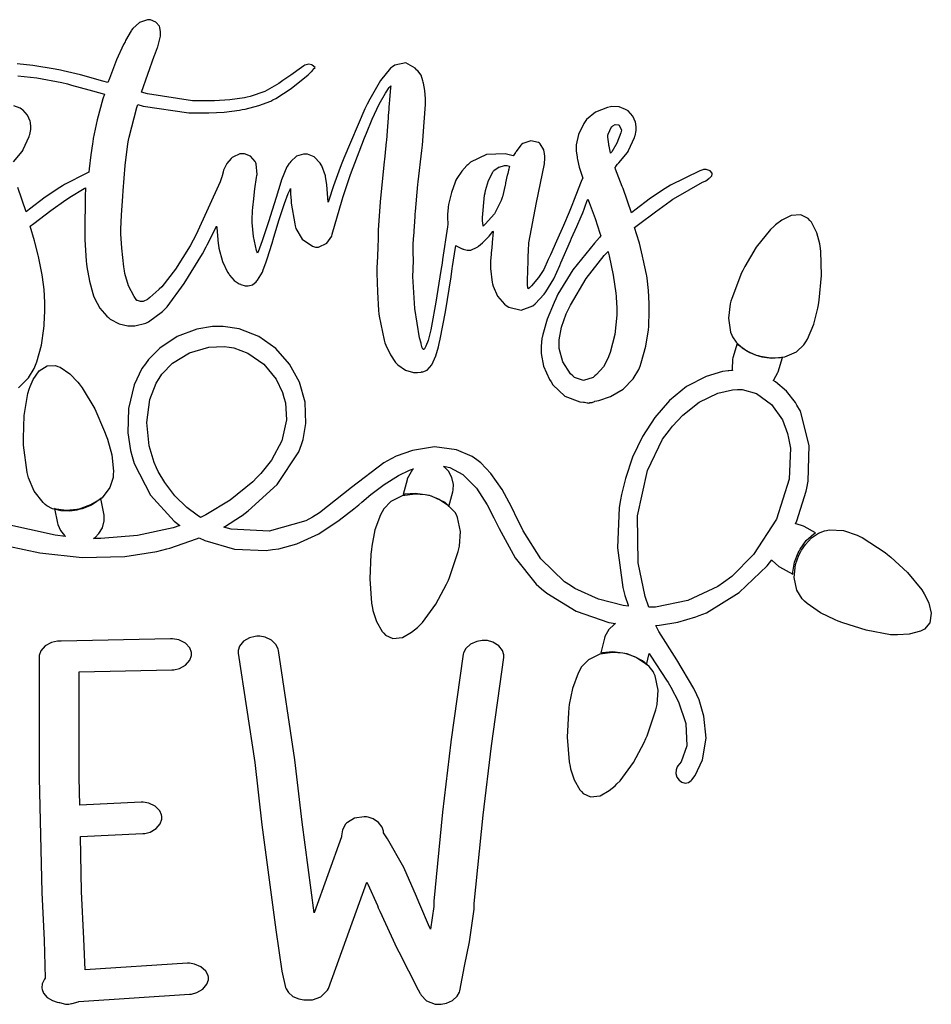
# Model space of a CAD drawing. Extents: x 0.54 to 7.19, y 0.81 to 4.79.
# Tile 2 of 2: x 3.75 to 7.19, y 0.82 to 4.54. Entities that reach past the tile are written whole.
import ezdxf

# ---------------------------------------------------------------- set-up
doc = ezdxf.new("R2010")
doc.units = 0
doc.layers.get('0').update_dxf_attribs({"linetype": 'CONTINUOUS'})

msp = doc.modelspace()

# ---------------------------------------------------------------- linework, layer by layer
at = {"color": 0}
for points in [[(3.74397, 3.15142), (3.78163, 3.18967), (3.80328, 3.22521), (3.80832, 3.23785), (3.81272, 3.25037), (3.82992, 3.31326), (3.83979, 3.37565), (3.8406, 3.38786), (3.84088, 3.39204), (3.84272, 3.44125), (3.84272, 3.45763), (3.84272, 3.47401), (3.84033, 3.52317), (3.83485, 3.57015), (3.83333, 3.57844), (3.83203, 3.58447), (3.82004, 3.64176), (3.81874, 3.64725), (3.81765, 3.65272), (3.80544, 3.70221), (3.80414, 3.7066), (3.78749, 3.76183), (3.80154, 3.77279), (3.86572, 3.82124), (3.9221, 3.86133), (3.93229, 3.86806), (3.9375, 3.87147), (3.99137, 3.90457), (3.99685, 3.90767), (3.99685, 3.89985), (3.99582, 3.88226), (3.99582, 3.87642), (3.99582, 3.82954), (3.99556, 3.8246), (3.99436, 3.79281), (3.99376, 3.75472), (3.99376, 3.74203), (3.99376, 3.71158), (3.99892, 3.63053), (4, 3.62011), (4.00151, 3.6084), (4.01156, 3.55469), (4.02419, 3.50765), (4.02707, 3.49929), (4.03043, 3.49072), (4.05126, 3.45269), (4.07731, 3.42199), (4.08333, 3.41699), (4.08957, 3.41178), (4.12315, 3.39356), (4.15653, 3.38574), (4.16769, 3.38574), (4.18306, 3.38574), (4.22418, 3.39621), (4.22917, 3.39828), (4.2346, 3.40088), (4.28771, 3.43994), (4.29269, 3.44515), (4.3049, 3.45844), (4.36963, 3.54542), (4.43799, 3.65847), (4.4521, 3.68474), (4.45574, 3.69151), (4.4885, 3.75558), (4.49164, 3.76183), (4.49192, 3.75635), (4.49789, 3.69726), (4.49897, 3.69097), (4.50049, 3.67953), (4.51351, 3.62939), (4.53276, 3.58914), (4.53749, 3.58263), (4.54031, 3.57769), (4.5574, 3.5574), (4.5771, 3.54438), (4.58128, 3.54308), (4.58333, 3.54204), (4.59972, 3.53678), (4.60519, 3.53678), (4.61057, 3.53678), (4.62679, 3.5415), (4.64139, 3.55246), (4.64378, 3.55556), (4.64638, 3.55817), (4.66456, 3.58865), (4.66564, 3.59201), (4.66613, 3.59413), (4.67839, 3.62722), (4.68024, 3.63162), (4.68283, 3.63917), (4.69299, 3.67079), (4.69997, 3.69461), (4.70107, 3.69824), (4.70768, 3.72054), (4.72835, 3.78722), (4.74843, 3.84787), (4.76226, 3.88536), (4.76872, 3.90061), (4.77083, 3.90451), (4.77083, 3.90142), (4.77083, 3.89442), (4.77083, 3.89204), (4.77083, 3.88346), (4.77263, 3.85975), (4.77289, 3.85764), (4.77339, 3.84907), (4.7864, 3.77094), (4.78851, 3.76389), (4.79085, 3.75401), (4.8144, 3.71392), (4.85417, 3.68631), (4.86458, 3.68261), (4.86774, 3.68261), (4.87576, 3.68371), (4.90728, 3.69814), (4.92626, 3.72461), (4.92811, 3.73161), (4.9656, 3.86182), (4.96897, 3.87408), (4.99685, 3.95751), (5.03933, 4.06967), (5.05003, 4.09619), (5.05697, 4.11388), (5.07904, 4.1665), (5.10531, 4.22265), (5.12864, 4.26449), (5.14318, 4.28575), (5.14899, 4.29199), (5.14817, 4.28657), (5.14399, 4.23888), (5.14378, 4.23469), (5.1435, 4.22976), (5.14008, 4.18712), (5.1396, 4.18371), (5.13906, 4.17199), (5.1359, 4.12278), (5.13276, 4.08604), (5.13226, 4.08057), (5.12706, 4.02636), (5.12343, 3.9936), (5.10938, 3.85389), (5.10151, 3.74701), (5.10101, 3.73058), (5.10101, 3.7181), (5.1001, 3.68061), (5.09765, 3.6225), (5.0969, 3.60867), (5.0969, 3.58507), (5.09858, 3.51426), (5.10286, 3.44439), (5.10417, 3.43158), (5.10519, 3.42275), (5.12418, 3.3316), (5.12706, 3.32221), (5.13015, 3.31338), (5.14779, 3.27615), (5.16694, 3.24826), (5.17085, 3.24408), (5.17606, 3.23839), (5.20508, 3.21838), (5.23486, 3.20975), (5.24479, 3.20975), (5.25, 3.20975), (5.26432, 3.21132), (5.26563, 3.21181), (5.27072, 3.21203), (5.28597, 3.21892), (5.30365, 3.23893), (5.31896, 3.27219), (5.32954, 3.30729), (5.33231, 3.31913), (5.33594, 3.33529), (5.35558, 3.43853), (5.37679, 3.57146), (5.38124, 3.60243), (5.38254, 3.61025), (5.39372, 3.6824), (5.39481, 3.68892), (5.3966, 3.68761), (5.41846, 3.67719), (5.42085, 3.67638), (5.4229, 3.67589), (5.43772, 3.67219), (5.44271, 3.67219), (5.45156, 3.67219), (5.47575, 3.68267), (5.47814, 3.68474), (5.48047, 3.68658), (5.49528, 3.69971), (5.51432, 3.71858), (5.51878, 3.72325), (5.52007, 3.72456), (5.53489, 3.74203), (5.53646, 3.74408), (5.53618, 3.74257), (5.53461, 3.72721), (5.5344, 3.72537), (5.53358, 3.71625), (5.53043, 3.68147), (5.52838, 3.66081), (5.5281, 3.65869), (5.52783, 3.65663), (5.52604, 3.6301), (5.52604, 3.62121), (5.52604, 3.60194), (5.53228, 3.54986), (5.53331, 3.54411), (5.5351, 3.53554), (5.55154, 3.49804), (5.57835, 3.46783), (5.58539, 3.46283), (5.59451, 3.4566), (5.64111, 3.44569), (5.68565, 3.46181), (5.69374, 3.46907), (5.72814, 3.50553), (5.73486, 3.51492), (5.76417, 3.56381), (5.78776, 3.61415), (5.79167, 3.62429), (5.8271, 3.7066), (5.83176, 3.71653), (5.85206, 3.76118), (5.86822, 3.79904), (5.87082, 3.80556), (5.87235, 3.80925), (5.89057, 3.85894), (5.89268, 3.8649), (5.89789, 3.85215), (5.92068, 3.79167), (5.93881, 3.73579), (5.94168, 3.72537), (5.9414, 3.72488), (5.93772, 3.71962), (5.9375, 3.71907), (5.91769, 3.69803), (5.83681, 3.59804), (5.78043, 3.50532), (5.77289, 3.48785), (5.76611, 3.47461), (5.73981, 3.41146), (5.72288, 3.35297), (5.72081, 3.34201), (5.72, 3.33919), (5.71669, 3.30772), (5.71669, 3.29719), (5.71669, 3.28131), (5.72601, 3.23346), (5.74789, 3.18371), (5.75418, 3.17432), (5.76118, 3.16288), (5.80583, 3.12067), (5.8635, 3.09933), (5.87706, 3.09825), (5.88097, 3.09825), (5.89111, 3.09571), (5.89268, 3.09517), (5.89686, 3.09407), (5.90104, 3.09619), (5.90104, 3.09619), (5.90468, 3.097), (5.90522, 3.09722), (5.90886, 3.09722), (5.91851, 3.10064), (5.91982, 3.1014), (5.93468, 3.10433), (5.97814, 3.11914), (6.02626, 3.14725), (6.06392, 3.18549), (6.08556, 3.22103), (6.0906, 3.23367), (6.095, 3.24621), (6.11219, 3.30908), (6.12213, 3.37147), (6.12294, 3.38368), (6.12315, 3.38786), (6.125, 3.43707), (6.125, 3.45344), (6.125, 3.46983), (6.12261, 3.51899), (6.11714, 3.56603), (6.11561, 3.57433), (6.11431, 3.58035), (6.10232, 3.63764), (6.10101, 3.64307), (6.09999, 3.64854), (6.08778, 3.69829), (6.08649, 3.70242), (6.06976, 3.75765), (6.08382, 3.76861), (6.148, 3.81706), (6.20437, 3.85715), (6.21457, 3.86388), (6.22499, 3.87067), (6.32656, 3.92796), (6.33649, 3.93261), (6.33826, 3.93317), (6.35047, 3.94282), (6.35101, 3.94412), (6.35389, 3.94542), (6.36182, 3.9521), (6.36301, 3.95925), (6.36253, 3.96078), (6.36253, 3.96078), (6.36199, 3.96235), (6.35519, 3.97097), (6.34033, 3.9764), (6.33539, 3.9764), (6.33018, 3.9764), (6.3271, 3.97537), (6.31586, 3.97146), (6.20568, 3.91754), (6.19476, 3.91075), (6.18463, 3.90451), (6.13004, 3.86768), (6.07081, 3.82303), (6.05832, 3.81282), (6.02604, 3.90451), (6.02263, 3.91157), (5.99735, 3.97771), (5.99582, 3.98367), (5.99604, 3.98421), (5.99972, 3.98942), (6, 3.9899), (6.00022, 3.99046), (6.00543, 3.99675), (6.00624, 3.99724), (6.01014, 4.00092), (6.04243, 4.03999), (6.04482, 4.04411), (6.04715, 4.04829), (6.06901, 4.097), (6.07086, 4.10243), (6.07161, 4.104), (6.07607, 4.12315), (6.07607, 4.1295), (6.07607, 4.1345), (6.07417, 4.14828), (6.07394, 4.14931), (6.07314, 4.15451), (6.06315, 4.17796), (6.04531, 4.19726), (6.04064, 4.20036), (6.03592, 4.2035), (6.0109, 4.21289), (5.98383, 4.21392), (5.97814, 4.21283), (5.96744, 4.21078), (5.9221, 4.19271), (5.88829, 4.16471), (5.88336, 4.15767), (5.87761, 4.14985), (5.85753, 4.10872), (5.84896, 4.06967), (5.84896, 4.05658), (5.84896, 4.04725), (5.85232, 4.02328), (5.85314, 4.0191), (5.85389, 4.01417), (5.86079, 3.98497), (5.87136, 3.95063), (5.87397, 3.94303), (5.87343, 3.942), (5.86822, 3.93164), (5.86774, 3.93056), (5.86486, 3.92432), (5.84136, 3.86263), (5.83957, 3.85661), (5.83556, 3.84625), (5.82297, 3.81526), (5.80143, 3.76471), (5.77496, 3.70518), (5.75163, 3.65392), (5.74376, 3.63683), (5.72711, 3.59928), (5.72499, 3.59517), (5.70742, 3.56912), (5.6799, 3.53683), (5.6729, 3.52951), (5.67236, 3.52903), (5.66818, 3.52561), (5.66769, 3.52533), (5.66769, 3.52664), (5.66667, 3.52957), (5.66667, 3.53054), (5.66639, 3.53136), (5.66564, 3.54015), (5.66564, 3.54308), (5.66564, 3.55643), (5.66624, 3.59631), (5.66743, 3.6295), (5.66769, 3.63471), (5.66769, 3.64421), (5.66846, 3.67253), (5.67031, 3.69569), (5.67085, 3.69933), (5.69894, 3.8514), (5.72917, 3.99826), (5.73122, 4.0191), (5.73122, 4.02615), (5.72786, 4.04438), (5.72711, 4.04719), (5.72657, 4.05035), (5.71272, 4.07383), (5.71039, 4.07536), (5.70622, 4.0785), (5.6785, 4.0849), (5.64817, 4.07514), (5.64268, 4.07015), (5.64057, 4.06836), (5.62235, 4.0446), (5.62082, 4.04199), (5.61974, 4.04069), (5.61193, 4.02875), (5.61143, 4.02746), (5.59581, 4.03157), (5.58068, 4.035), (5.51107, 4.03239), (5.45025, 4.00375), (5.43956, 3.99408), (5.43593, 3.991), (5.41758, 3.97043), (5.39871, 3.94254), (5.39481, 3.93576), (5.39165, 3.92876), (5.37782, 3.88906), (5.36714, 3.84358), (5.36561, 3.83365), (5.36535, 3.83187), (5.36356, 3.80746), (5.36356, 3.79932), (5.36356, 3.79204), (5.36431, 3.77251), (5.36458, 3.77013), (5.36274, 3.7595), (5.34451, 3.6371), (5.34272, 3.62326), (5.33854, 3.59517), (5.31976, 3.47575), (5.30311, 3.38504), (5.30003, 3.37121), (5.29785, 3.36106), (5.28976, 3.33078), (5.28153, 3.30881), (5.27599, 3.29958), (5.27399, 3.29779), (5.27399, 3.29719), (5.27268, 3.29719), (5.26926, 3.30063), (5.26878, 3.30138), (5.26824, 3.30268), (5.26378, 3.31836), (5.26357, 3.32015), (5.25808, 3.3405), (5.23942, 3.45101), (5.23281, 3.57249), (5.23335, 3.59825), (5.2354, 3.63471), (5.23514, 3.63656), (5.23335, 3.66021), (5.23335, 3.66808), (5.23335, 3.67513), (5.23421, 3.69618), (5.23671, 3.729), (5.23753, 3.73682), (5.23801, 3.7449), (5.24035, 3.77892), (5.24164, 3.80046), (5.24164, 3.80761), (5.24214, 3.81754), (5.25185, 3.91938), (5.25315, 3.92953), (5.26665, 4.04829), (5.26844, 4.06863), (5.27539, 4.15533), (5.27968, 4.22222), (5.28022, 4.23264), (5.28022, 4.24311), (5.27783, 4.27436), (5.27235, 4.30219), (5.27083, 4.30658), (5.27056, 4.31131), (5.26406, 4.33214), (5.25131, 4.34879), (5.24794, 4.3514), (5.24143, 4.35949), (5.20583, 4.37875), (5.16456, 4.3699), (5.15522, 4.36388), (5.14817, 4.35846), (5.11089, 4.31272), (5.06956, 4.24149), (5.06044, 4.22325), (5.05181, 4.20557), (4.97185, 4.01964), (4.96457, 4.00032), (4.95856, 3.98421), (4.93343, 3.9151), (4.9151, 3.86106), (4.91249, 3.85243), (4.90728, 3.91808), (4.90728, 3.92014), (4.90674, 3.92617), (4.90414, 3.94282), (4.9031, 3.94824), (4.90229, 3.95242), (4.88851, 3.99072), (4.88644, 3.99408), (4.88276, 4.0006), (4.86051, 4.02365), (4.83464, 4.03369), (4.82607, 4.03369), (4.82004, 4.03396), (4.79335, 4.02653), (4.77132, 4.00717), (4.76768, 4.00142), (4.7646, 3.99826), (4.76378, 3.9975), (4.75754, 3.9879), (4.75726, 3.98682), (4.73643, 3.93782), (4.73356, 3.92822), (4.71599, 3.87001), (4.69374, 3.79883), (4.68853, 3.78267), (4.68354, 3.76758), (4.66325, 3.70687), (4.64817, 3.66596), (4.64583, 3.66075), (4.64268, 3.67042), (4.63124, 3.72304), (4.62603, 3.77561), (4.62603, 3.79308), (4.62815, 3.83783), (4.63021, 3.83996), (4.63021, 3.84407), (4.63069, 3.85476), (4.63536, 3.90349), (4.64219, 3.9459), (4.64378, 3.95344), (4.64453, 3.9579), (4.6409, 3.99804), (4.6396, 4.00142), (4.63721, 4.00689), (4.62001, 4.02681), (4.59717, 4.03575), (4.58957, 4.03575), (4.57964, 4.03575), (4.55285, 4.02354), (4.55003, 4.02115), (4.54611, 4.01807), (4.52979, 3.99854), (4.51818, 3.97379), (4.51665, 3.96804), (4.51639, 3.96653), (4.51275, 3.95269), (4.51247, 3.95139), (4.51247, 3.95063), (4.51144, 3.94883), (4.51144, 3.94824), (4.50515, 3.92979), (4.41482, 3.73085), (4.4031, 3.70975), (4.39139, 3.68864), (4.33589, 3.59983), (4.28461, 3.53396), (4.27501, 3.52431), (4.27393, 3.52328), (4.26258, 3.51258), (4.23931, 3.49257), (4.23232, 3.48682), (4.23019, 3.48551), (4.21376, 3.47846), (4.20833, 3.47846), (4.20389, 3.47846), (4.19243, 3.48113), (4.19065, 3.48161), (4.18544, 3.48888), (4.17996, 3.49621), (4.15869, 3.53722), (4.14529, 3.58393), (4.14378, 3.59407), (4.14165, 3.60921), (4.13385, 3.67904), (4.13021, 3.73335), (4.13021, 3.75142), (4.13226, 3.8035), (4.13747, 3.87532), (4.13878, 3.89643), (4.14686, 3.99203), (4.15701, 4.07303), (4.1594, 4.08681), (4.16174, 4.09804), (4.19032, 4.21001), (4.19374, 4.22119), (4.21376, 4.21599), (4.38624, 4.18994), (4.44374, 4.18994), (4.46278, 4.18994), (4.52001, 4.19308), (4.57785, 4.20036), (4.58854, 4.20242), (4.59972, 4.20454), (4.65104, 4.21793), (4.69607, 4.23497), (4.70415, 4.23888), (4.71506, 4.24436), (4.77354, 4.28201), (4.83669, 4.33371), (4.84999, 4.34619), (4.85075, 4.34646), (4.85493, 4.35092), (4.85519, 4.3514), (4.85622, 4.35558), (4.86356, 4.36182), (4.85211, 4.37011), (4.85053, 4.37121), (4.83957, 4.37418), (4.82449, 4.37044), (4.82086, 4.36806), (4.81147, 4.36133), (4.7716, 4.33296), (4.7411, 4.31185), (4.73643, 4.30871), (4.72629, 4.30117), (4.67339, 4.27121), (4.61849, 4.25168), (4.60732, 4.24929), (4.59711, 4.24724), (4.54101, 4.23947), (4.48367, 4.23579), (4.46457, 4.23579), (4.4005, 4.23579), (4.23068, 4.26264), (4.20833, 4.26807), (4.25624, 4.40451), (4.25754, 4.40712), (4.26899, 4.43685), (4.26981, 4.43994), (4.27132, 4.44493), (4.28022, 4.48025), (4.28022, 4.49203), (4.28022, 4.49724), (4.27756, 4.51156), (4.27707, 4.51286), (4.2755, 4.51704), (4.26232, 4.53256), (4.24246, 4.54124), (4.23753, 4.54199), (4.23101, 4.54178), (4.20101, 4.53125), (4.17524, 4.50874), (4.17085, 4.50244), (4.16846, 4.49962), (4.14763, 4.46283), (4.14583, 4.45865), (4.14063, 4.44879), (4.11393, 4.39025), (4.08669, 4.32015), (4.08128, 4.30453), (4.06174, 4.31028), (3.9776, 4.33344), (3.91222, 4.34933), (3.90207, 4.3514), (3.88254, 4.35531), (3.79764, 4.36925), (3.73921, 4.37532)], [(3.74072, 4.32954), (3.81299, 4.32189), (3.9075, 4.30431), (3.92811, 4.29932), (3.94347, 4.29519), (4.00885, 4.27735), (4.05963, 4.26313), (4.06771, 4.26074), (4.0625, 4.2436), (4.04113, 4.16363), (4.02604, 4.0931), (4.02399, 4.08057), (4.02268, 4.07383), (4.01665, 4.03153), (4.01069, 3.97825), (4.00939, 3.96599), (4.00103, 3.96235), (3.91769, 3.91992), (3.9094, 3.91493), (3.89919, 3.90869), (3.84462, 3.87185), (3.78537, 3.82721), (3.77289, 3.817), (3.74061, 3.90869)], [(3.72472, 4.00504), (3.757, 4.04411), (3.75939, 4.04829), (3.76172, 4.05246), (3.78358, 4.10118), (3.78543, 4.10661), (3.78618, 4.10818), (3.79064, 4.12733), (3.79064, 4.13368), (3.79064, 4.13867), (3.78879, 4.15246), (3.78851, 4.15349), (3.78771, 4.15869), (3.77772, 4.18213), (3.75988, 4.20144), (3.75521, 4.20454), (3.75049, 4.20768), (3.72547, 4.21707)], [(3.70606, 2.55447), (3.82394, 2.52886), (3.98432, 2.51129), (4.14551, 2.51563), (4.26531, 2.53386), (4.30414, 2.54411), (4.31456, 2.54671), (4.41613, 2.58165), (4.42606, 2.58578), (4.44689, 2.57563), (4.55908, 2.54308), (4.6786, 2.5376), (4.70313, 2.54096), (4.72635, 2.54394), (4.79476, 2.56299), (4.87771, 2.60129), (4.95458, 2.65192), (5.01014, 2.69558), (5.0281, 2.71078), (5.0395, 2.72054), (5.07411, 2.7494), (5.12418, 2.78749), (5.17779, 2.82113), (5.21978, 2.84131), (5.23438, 2.84619), (5.2315, 2.84338), (5.21143, 2.80871), (5.21039, 2.80453), (5.19586, 2.74929), (5.20313, 2.75114), (5.24072, 2.7539), (5.27886, 2.74983), (5.28646, 2.74826), (5.29428, 2.74647), (5.33149, 2.73188), (5.36356, 2.71001), (5.36876, 2.70454), (5.38336, 2.75971), (5.38499, 2.76644), (5.38585, 2.7876), (5.38004, 2.81392), (5.36703, 2.83712), (5.35325, 2.85178), (5.34793, 2.85558), (5.34944, 2.85558), (5.35363, 2.85476), (5.35417, 2.85449), (5.37175, 2.85075), (5.42144, 2.82443), (5.47314, 2.77317), (5.51351, 2.70996), (5.53879, 2.66069), (5.54688, 2.6441), (5.55806, 2.62093), (5.61897, 2.5096), (5.69764, 2.41026), (5.71772, 2.39307), (5.73774, 2.37614), (5.84961, 2.30908), (5.97239, 2.26654), (5.99794, 2.26183), (5.99294, 2.25896), (5.972, 2.23893), (5.95779, 2.21263), (5.95628, 2.2066), (5.94168, 2.15136), (5.94894, 2.15321), (5.98654, 2.15597), (6.02468, 2.15192), (6.03228, 2.15033), (6.0401, 2.14854), (6.07731, 2.13396), (6.10938, 2.11208), (6.11458, 2.10661), (6.125, 2.14828), (6.13069, 2.13917), (6.19011, 2.04801), (6.19586, 2.0389), (6.20671, 2.02138), (6.23492, 1.96604), (6.26258, 1.88396), (6.26628, 1.80072), (6.24576, 1.74007), (6.23335, 1.72428), (6.2309, 1.72125), (6.22597, 1.71007), (6.22504, 1.69553), (6.22928, 1.68192), (6.23747, 1.67051), (6.24837, 1.6626), (6.26085, 1.6594), (6.2736, 1.66222), (6.2831, 1.66922), (6.28543, 1.67219), (6.29829, 1.68881), (6.32568, 1.74729), (6.33968, 1.82872), (6.33122, 1.91217), (6.31282, 1.97374), (6.30414, 1.99306), (6.29372, 2.01628), (6.229, 2.125), (6.16174, 2.23215), (6.15001, 2.2545), (6.16379, 2.25558), (6.23253, 2.26704), (6.30024, 2.28678), (6.31353, 2.29199), (6.3406, 2.30296), (6.46457, 2.3789), (6.56976, 2.47928), (6.58751, 2.50244), (6.58931, 2.49983), (6.61376, 2.47797), (6.61664, 2.4764), (6.66667, 2.44824), (6.66689, 2.45583), (6.67356, 2.49322), (6.68696, 2.52903), (6.69065, 2.53575), (6.69428, 2.54308), (6.71756, 2.57563), (6.74664, 2.60086), (6.75315, 2.60449), (6.70936, 2.62847), (6.70936, 2.62847), (6.70676, 2.63004), (6.67969, 2.63867), (6.67708, 2.63889), (6.68175, 2.64958), (6.71739, 2.76183), (6.71978, 2.77328), (6.72499, 2.79932), (6.72911, 2.93397), (6.69581, 3.06338), (6.68229, 3.08681), (6.67654, 3.09646), (6.64258, 3.13943), (6.60183, 3.1741), (6.59272, 3.17953), (6.59478, 3.18192), (6.6104, 3.20947), (6.61143, 3.21283), (6.62815, 3.26704), (6.62082, 3.26574), (6.58317, 3.2646), (6.54503, 3.27018), (6.53749, 3.27225), (6.52968, 3.27436), (6.49306, 3.29058), (6.46224, 3.31364), (6.45731, 3.31913), (6.44065, 3.26492), (6.43935, 3.26079), (6.43853, 3.22092), (6.43956, 3.21701), (6.43539, 3.21701), (6.426, 3.21599), (6.4229, 3.21599), (6.40181, 3.21317), (6.3399, 3.19476), (6.26594, 3.15642), (6.20111, 3.10385), (6.14556, 3.03999), (6.09924, 2.96767), (6.06222, 2.88992), (6.03467, 2.80957), (6.02001, 2.74972), (6.01665, 2.72949), (6.01144, 2.69954), (6.00504, 2.54801), (6.02522, 2.39751), (6.03331, 2.36806), (6.03435, 2.36469), (6.04476, 2.33083), (6.04585, 2.32742), (6.02681, 2.32981), (5.93332, 2.354), (5.84403, 2.39492), (5.8271, 2.40554), (5.80496, 2.41965), (5.71588, 2.50663), (5.64865, 2.61231), (5.63747, 2.63574), (5.62935, 2.6524), (5.60514, 2.70226), (5.56976, 2.76779), (5.52729, 2.82829), (5.48861, 2.86849), (5.47396, 2.8795), (5.45697, 2.89225), (5.39697, 2.9184), (5.31446, 2.92887), (5.2309, 2.91569), (5.17003, 2.89356), (5.15104, 2.88368), (5.12343, 2.86936), (5.00087, 2.77576), (4.87993, 2.67953), (4.85314, 2.6639), (4.82785, 2.64936), (4.68983, 2.61079), (4.5466, 2.61811), (4.51878, 2.62642), (4.52474, 2.62983), (4.58203, 2.66624), (4.58751, 2.67014), (4.61117, 2.68707), (4.72017, 2.7876), (4.80154, 2.91), (4.81147, 2.93782), (4.81831, 2.95697), (4.82894, 3.0179), (4.82585, 3.09733), (4.80431, 3.17296), (4.7665, 3.24164), (4.71457, 3.30024), (4.65072, 3.34554), (4.5771, 3.3744), (4.51606, 3.38406), (4.49582, 3.38368), (4.47597, 3.38331), (4.41672, 3.37315), (4.34256, 3.34543), (4.27681, 3.30171), (4.23438, 3.25917), (4.22293, 3.24306), (4.20969, 3.22487), (4.18024, 3.16292), (4.15886, 3.07433), (4.15696, 2.98264), (4.16683, 2.91488), (4.1729, 2.89307), (4.18044, 2.86626), (4.24229, 2.7461), (4.33176, 2.64828), (4.35314, 2.63265), (4.32731, 2.62381), (4.19319, 2.59412), (4.0549, 2.58317), (4.02707, 2.58365), (4.03256, 2.58729), (4.04699, 2.6014), (4.06076, 2.62392), (4.06733, 2.64974), (4.06711, 2.67074), (4.06565, 2.6774), (4.05414, 2.73367), (4.04839, 2.729), (4.01574, 2.70964), (3.97944, 2.69596), (3.9719, 2.69413), (3.96408, 2.69233), (3.92432, 2.68892), (3.88618, 2.69385), (3.87918, 2.69618), (3.89063, 2.64094), (3.89165, 2.63574), (3.90181, 2.61285), (3.91715, 2.59412), (3.92085, 2.59099), (3.88151, 2.59517), (3.68881, 2.63824)]]:
    msp.add_lwpolyline(points, dxfattribs=at)
for points in [[(5.9854, 4.13889), (5.98719, 4.141), (5.99685, 4.14621), (6.00857, 4.14518), (6.01144, 4.1441), (6.01981, 4.12429), (6.01742, 4.11518), (6.00256, 4.07525), (5.98356, 4.04308), (5.97917, 4.03787), (5.97889, 4.03971), (5.97368, 4.06494), (5.97293, 4.06803), (5.97211, 4.07146), (5.96875, 4.09782), (5.96875, 4.10661), (5.96924, 4.11029), (5.98301, 4.1371), (5.9854, 4.13889)], [(5.59478, 3.97743), (5.59369, 3.97353), (5.5906, 3.96158), (5.58957, 3.95785), (5.58957, 3.9566), (5.58876, 3.95481), (5.58279, 3.92611), (5.58231, 3.92219), (5.581, 3.91699), (5.57053, 3.87354), (5.56976, 3.87011), (5.56586, 3.85894), (5.5401, 3.80951), (5.50597, 3.76937), (5.49794, 3.76286), (5.4974, 3.76471), (5.49582, 3.78212), (5.49582, 3.78787), (5.49556, 3.79542), (5.50336, 3.87901), (5.50521, 3.88786), (5.507, 3.89675), (5.51856, 3.935), (5.53381, 3.96599), (5.53749, 3.97119), (5.53851, 3.9725), (5.55414, 3.98367), (5.55626, 3.98469), (5.5586, 3.98579), (5.5779, 3.991), (5.58436, 3.991), (5.58772, 3.991), (5.59663, 3.98915), (5.59793, 3.98888), (5.59765, 3.98839), (5.59526, 3.979), (5.59478, 3.97743)], [(5.97293, 3.27225), (5.97032, 3.26497), (5.95182, 3.23122), (5.92606, 3.20221), (5.91982, 3.19721), (5.91276, 3.19125), (5.87733, 3.17931), (5.84299, 3.19125), (5.83649, 3.19721), (5.82813, 3.20481), (5.79839, 3.25022), (5.78543, 3.30111), (5.78543, 3.31803), (5.78543, 3.33365), (5.79324, 3.38043), (5.81147, 3.43186), (5.81668, 3.442), (5.8271, 3.46414), (5.88656, 3.56511), (5.95492, 3.65192), (5.96978, 3.66699), (5.96978, 3.66596), (5.97368, 3.65061), (5.98915, 3.57721), (5.99892, 3.50896), (6, 3.49621), (6.00022, 3.49311), (6.00206, 3.45404), (6.00206, 3.44097), (6.00233, 3.42617), (5.99528, 3.35389), (5.97786, 3.28526), (5.97293, 3.27225)], [(4.2646, 2.85038), (4.25537, 2.87011), (4.2366, 2.93343), (4.2276, 3.02106), (4.23969, 3.10775), (4.2634, 3.1696), (4.27501, 3.18782), (4.28489, 3.20367), (4.32493, 3.24479), (4.38954, 3.28461), (4.46272, 3.3055), (4.51997, 3.30826), (4.53851, 3.30556), (4.55669, 3.30296), (4.60969, 3.28342), (4.66992, 3.24164), (4.71619, 3.18446), (4.74083, 3.13379), (4.74582, 3.116), (4.75163, 3.09586), (4.75521, 3.03131), (4.73736, 2.95156), (4.69819, 2.87825), (4.65864, 2.8279), (4.64378, 2.81282), (4.62788, 2.79671), (4.54254, 2.72732), (4.45053, 2.67199), (4.43126, 2.66288), (4.41764, 2.67101), (4.37956, 2.69982), (4.33425, 2.74414), (4.29574, 2.79471), (4.27138, 2.83599), (4.2646, 2.85038)], [(6.40522, 2.41699), (6.38411, 2.40218), (6.27001, 2.34907), (6.14871, 2.32406), (6.12397, 2.32324), (6.10926, 2.36372), (6.08356, 2.49164), (6.08046, 2.66863), (6.11838, 2.84011), (6.17497, 2.95828), (6.20107, 2.99203), (6.21268, 3.00711), (6.25233, 3.04878), (6.31401, 3.0975), (6.38351, 3.13178), (6.43956, 3.14497), (6.45833, 3.14513), (6.47635, 3.14513), (6.53043, 3.12999), (6.58708, 3.08942), (6.6275, 3.03088), (6.64735, 2.97954), (6.65104, 2.96181), (6.65847, 2.92449), (6.65289, 2.80686), (6.60504, 2.65625), (6.51872, 2.52225), (6.43658, 2.43907), (6.40522, 2.41699)], [(4.38226, 0.979492), (3.99479, 0.954536), (3.99061, 1.07118), (3.98122, 1.25033), (3.97711, 1.45762), (4.21354, 1.46907), (4.22054, 1.46946), (4.24132, 1.47488), (4.26378, 1.4879), (4.27886, 1.50635), (4.2844, 1.52294), (4.2844, 1.52849), (4.2844, 1.53369), (4.28381, 1.53917), (4.27669, 1.5549), (4.25988, 1.5721), (4.236, 1.58365), (4.21446, 1.58783), (4.20731, 1.58783), (3.97499, 1.57639), (3.97293, 1.68056), (3.97293, 2.07954), (4.32292, 2.08681), (4.32997, 2.08681), (4.35113, 2.09174), (4.37472, 2.10493), (4.39085, 2.12418), (4.39686, 2.1415), (4.39686, 2.14725), (4.39686, 2.15294), (4.39079, 2.16986), (4.37408, 2.18804), (4.34896, 2.20014), (4.32553, 2.20454), (4.31771, 2.20454), (3.90419, 2.19515), (3.89789, 2.19515), (3.8904, 2.19515), (3.868, 2.1906), (3.84386, 2.178), (3.82775, 2.15913), (3.82189, 2.1416), (3.82189, 2.13574), (3.82189, 1.67953), (3.83128, 1.2462), (3.8406, 1.067), (3.84478, 0.923286), (3.84136, 0.919379), (3.83268, 0.901313), (3.83176, 0.886828), (3.83231, 0.884711), (3.83285, 0.879992), (3.83865, 0.866211), (3.85232, 0.850369), (3.87181, 0.838433), (3.88971, 0.832519), (3.89583, 0.831597), (3.89865, 0.830567), (3.9215, 0.825358), (3.92914, 0.825358), (3.93306, 0.825358), (3.94347, 0.827203), (3.94476, 0.827419), (3.94683, 0.827692), (3.96869, 0.833985), (3.97081, 0.834744), (4.3896, 0.862847), (4.39654, 0.863226), (4.41732, 0.868599), (4.43978, 0.881619), (4.45486, 0.900065), (4.46039, 0.916667), (4.46039, 0.9222), (4.46039, 0.927408), (4.45947, 0.933106), (4.45079, 0.949219), (4.43224, 0.965603), (4.40821, 0.975911), (4.38872, 0.979492), (4.38226, 0.979492)], [(5.50726, 2.19824), (5.50103, 2.19824), (5.49414, 2.19824), (5.47358, 2.1945), (5.45025, 2.18392), (5.43278, 2.16749), (5.42421, 2.15175), (5.4229, 2.14615), (5.37603, 1.81597), (5.37603, 1.81392), (5.34478, 1.55035), (5.31147, 1.21387), (5.31147, 1.19412), (5.29893, 1.10764), (5.29503, 1.11572), (5.25885, 1.2009), (5.25521, 1.20974), (5.24631, 1.23139), (5.19786, 1.34049), (5.13693, 1.4496), (5.12185, 1.47119), (5.12185, 1.47222), (5.12185, 1.47749), (5.11686, 1.49328), (5.10325, 1.51133), (5.08274, 1.52468), (5.06375, 1.53088), (5.05729, 1.53157), (5.04893, 1.53267), (5.01237, 1.52669), (4.98568, 1.51133), (4.98232, 1.50765), (4.97863, 1.50401), (4.96625, 1.48329), (4.96272, 1.46104), (4.96354, 1.4566), (4.8604, 1.17014), (4.81456, 1.51183), (4.78749, 1.74724), (4.72499, 2.15972), (4.72424, 2.16553), (4.71615, 2.18224), (4.69829, 2.19933), (4.67475, 2.21012), (4.65539, 2.21386), (4.64899, 2.21386), (4.64378, 2.21386), (4.63672, 2.21354), (4.61594, 2.20817), (4.59347, 2.19515), (4.5784, 2.17671), (4.57292, 2.1601), (4.57292, 2.15451), (4.57292, 2.15033), (4.63542, 1.73682), (4.66249, 1.50142), (4.7156, 1.10558), (4.73753, 0.949328), (4.75206, 0.887858), (4.75375, 0.882867), (4.76275, 0.86914), (4.77979, 0.854275), (4.80171, 0.84451), (4.82075, 0.840983), (4.8271, 0.840983), (4.84272, 0.840983), (4.85319, 0.840983), (4.88471, 0.852974), (4.91064, 0.877442), (4.91351, 0.883681), (5.05935, 1.28575), (5.06299, 1.27794), (5.09842, 1.19727), (5.10211, 1.18891), (5.10781, 1.1754), (5.1716, 1.0363), (5.17914, 1.02224), (5.25206, 0.879503), (5.25256, 0.878472), (5.26036, 0.865451), (5.26144, 0.863878), (5.26351, 0.858669), (5.28424, 0.837836), (5.31689, 0.825358), (5.32497, 0.824328), (5.33333, 0.824328), (5.33996, 0.824328), (5.35997, 0.828071), (5.38265, 0.838542), (5.39968, 0.854656), (5.40804, 0.8699), (5.4094, 0.875325), (5.42708, 0.968045), (5.44689, 1.06076), (5.46457, 1.1837), (5.46457, 1.20454), (5.49794, 1.53787), (5.52919, 1.80035), (5.57607, 2.13368), (5.57607, 2.13889), (5.57607, 2.14415), (5.57086, 2.15994), (5.55647, 2.178), (5.53472, 2.19135), (5.51421, 2.19754), (5.50726, 2.19824)]]:
    msp.add_lwpolyline(points, close=True, dxfattribs=at)
at = {"color": 2}
for points in [[(6.53749, 3.27225), (6.54964, 3.26899), (6.58757, 3.26432), (6.63672, 3.26872), (6.68072, 3.28825), (6.70904, 3.31478), (6.7156, 3.32536), (6.72239, 3.33604), (6.74658, 3.39242), (6.76144, 3.45247), (6.76357, 3.46496), (6.76639, 3.48318), (6.77561, 3.5759), (6.77289, 3.66857), (6.76981, 3.68679), (6.7685, 3.69515), (6.75717, 3.73763), (6.73693, 3.77696), (6.73122, 3.78369), (6.72493, 3.7909), (6.69743, 3.80501), (6.66103, 3.80274), (6.6256, 3.78515), (6.602, 3.76736), (6.59478, 3.76074), (6.58225, 3.74929), (6.52903, 3.68306), (6.48568, 3.61003), (6.47814, 3.59517), (6.47342, 3.58604), (6.43614, 3.48942), (6.43332, 3.47949), (6.43044, 3.46907), (6.42432, 3.4151), (6.43229, 3.3616), (6.43647, 3.3514), (6.43935, 3.34429), (6.45253, 3.32471), (6.47601, 3.30246), (6.50499, 3.28494), (6.52914, 3.27479), (6.53749, 3.27225)], [(3.84478, 2.71181), (3.83615, 2.71858), (3.803, 2.76156), (3.78179, 2.81179), (3.77919, 2.82221), (3.77681, 2.83214), (3.76275, 2.935), (3.76247, 2.94515), (3.76193, 2.96186), (3.76443, 3.04699), (3.77892, 3.13112), (3.7844, 3.14725), (3.78749, 3.15647), (3.79937, 3.18317), (3.82172, 3.21571), (3.85249, 3.2354), (3.88368, 3.23606), (3.89268, 3.23264), (3.90076, 3.22954), (3.93712, 3.20492), (3.96772, 3.1735), (3.97293, 3.16699), (3.98438, 3.15246), (4.03174, 3.07249), (4.06874, 2.98736), (4.07497, 2.97017), (4.07937, 2.95844), (4.09581, 2.89893), (4.10178, 2.83789), (4.10101, 2.82536), (4.10047, 2.81287), (4.08876, 2.77572), (4.0599, 2.73719), (4.01926, 2.70947), (3.98406, 2.6951), (3.9719, 2.692), (3.96343, 2.68994), (3.93733, 2.68647), (3.90365, 2.6875), (3.87224, 2.69569), (3.85086, 2.70688), (3.84478, 2.71181)]]:
    msp.add_lwpolyline(points, close=True, dxfattribs=at)
at = {"color": 102}
msp.add_lwpolyline([(5.29167, 2.74511), (5.27929, 2.74783), (5.24115, 2.75076), (5.19243, 2.74414), (5.14953, 2.7226), (5.12261, 2.69467), (5.11664, 2.68371), (5.1104, 2.67279), (5.08892, 2.61524), (5.07736, 2.55453), (5.07607, 2.54199), (5.07422, 2.52376), (5.0695, 2.4311), (5.07628, 2.33838), (5.08018, 2.32015), (5.08197, 2.31185), (5.09526, 2.26964), (5.11692, 2.23161), (5.12294, 2.22538), (5.12944, 2.21853), (5.1575, 2.20578), (5.19358, 2.2099), (5.22792, 2.22906), (5.25043, 2.24767), (5.25726, 2.2545), (5.26926, 2.2665), (5.31939, 2.33539), (5.3596, 2.41103), (5.36664, 2.42638), (5.37082, 2.43576), (5.40386, 2.53424), (5.40625, 2.54411), (5.40886, 2.55453), (5.41249, 2.609), (5.40153, 2.66233), (5.39686, 2.67219), (5.39214, 2.68158), (5.35444, 2.71886), (5.30311, 2.74251), (5.29167, 2.74511)], close=True, dxfattribs=at)
at = {"color": 1}
msp.add_lwpolyline([(6.79372, 2.61388), (6.80464, 2.616), (6.85872, 2.61301), (6.91015, 2.59597), (6.91982, 2.59099), (6.92893, 2.58632), (7.0159, 2.52979), (7.02399, 2.52328), (7.037, 2.51264), (7.09988, 2.45464), (7.15386, 2.38889), (7.16249, 2.37429), (7.16743, 2.36589), (7.17996, 2.33908), (7.18983, 2.30089), (7.18446, 2.26508), (7.16465, 2.24137), (7.15625, 2.23682), (7.14844, 2.23269), (7.10596, 2.22136), (7.06244, 2.21886), (7.05414, 2.21907), (7.03564, 2.21989), (6.94439, 2.23654), (6.85568, 2.26465), (6.83854, 2.27115), (6.82682, 2.27561), (6.77111, 2.30246), (6.7206, 2.33763), (6.71149, 2.34619), (6.70242, 2.35493), (6.68218, 2.38824), (6.67199, 2.43539), (6.67763, 2.48432), (6.69006, 2.5204), (6.69586, 2.53157), (6.69987, 2.53928), (6.71446, 2.56104), (6.73736, 2.58567), (6.76389, 2.60385), (6.78603, 2.61257), (6.79372, 2.61388)], close=True, dxfattribs=at)
at = {"color": 140}
msp.add_lwpolyline([(6.03749, 2.14725), (6.02512, 2.14996), (5.98699, 2.15289), (5.93826, 2.14621), (5.8954, 2.12468), (5.86849, 2.09674), (5.86253, 2.08578), (5.85622, 2.07488), (5.83475, 2.01731), (5.82319, 1.95665), (5.82189, 1.94413), (5.82004, 1.92589), (5.81532, 1.83317), (5.82215, 1.74046), (5.82607, 1.72222), (5.82785, 1.71392), (5.84115, 1.67176), (5.86274, 1.63374), (5.86876, 1.62744), (5.87528, 1.62061), (5.90332, 1.60786), (5.93946, 1.61199), (5.97374, 1.63113), (5.99625, 1.64974), (6.00315, 1.65657), (6.01508, 1.66857), (6.06521, 1.73747), (6.10547, 1.8131), (6.11253, 1.82844), (6.11664, 1.83783), (6.14968, 1.93631), (6.15207, 1.94618), (6.15468, 1.9566), (6.15831, 2.01107), (6.14735, 2.06446), (6.14268, 2.07433), (6.13921, 2.08132), (6.12462, 2.1001), (6.09983, 2.12099), (6.07015, 2.13678), (6.04579, 2.14535), (6.03749, 2.14725)], close=True, dxfattribs=at)

doc.saveas('drawing.dxf')
